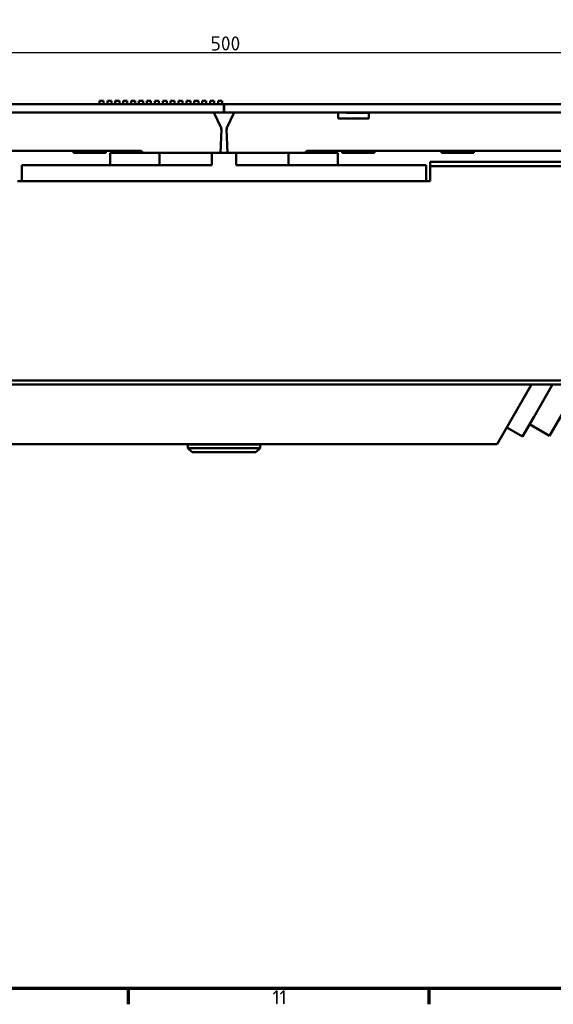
# Model space of a CAD drawing. Header units: millimetres. Extents: x 0 to 2239, y -60 to 841.
# Tile 10 of 165: x 345 to 477, y 16 to 259. Entities that reach past the tile are written whole.
import ezdxf

# ---------------------------------------------------------------- set-up
doc = ezdxf.new("R2010")
doc.units = ezdxf.units.MM
doc.layers.get('0').update_dxf_attribs({"lineweight": 25})
for name, color, linetype, lineweight in [('Bemaßung (ISO)', 7, 'Continuous', 25), ('Rahmen (ISO)', 7, 'Continuous', 70), ('Sichtbar (ISO)', 7, 'Continuous', 50)]:
    doc.layers.add(name, color=color, linetype=linetype, lineweight=lineweight)
doc.styles.add('Notiztext (DIN)', font='isocpeur.ttf')
doc.dimstyles.new('Standard (DIN)', dxfattribs={"dimtxt": 3.5, "dimasz": 2.5, "dimexe": 2, "dimexo": 0.5, "dimgap": 0.5, "dimtad": 1, "dimrnd": 1e-08, "dimtxsty": 'Notiztext (DIN)', "dimcen": 0.09, "dimdle": 10, "dimclrd": 256, "dimclre": 256, "dimclrt": 256, "dimadec": 0, "dimazin": 0, "dimtfac": 1, "dimtmove": 0, "dimatfit": 3, "dimfxl": 1, "dimtolj": 1, "dimtzin": 0, "dimlwd": -1, "dimlwe": -1, "dimarcsym": 0})

# ---------------------------------------------------------------- blocks, each defined once
blk = doc.blocks.new('Ränder Vorgaberahmen')
at = {"layer": 'Rahmen (ISO)'}
for p, q in [((371.56, 20), (371.56, 16.1)), ((445.88, 20), (445.88, 16.1))]:
    blk.add_line(p, q, dxfattribs=at)
at = {"layer": 'Rahmen (ISO)', "flags": 128}
blk.add_lwpolyline([(20, 20), (20, 821), (1169, 821), (1169, 20), (20, 20)], dxfattribs=at)
at = {"layer": 'Rahmen (ISO)', "insert": (407.27, 16.1), "char_height": 3.5, "attachment_point": 7, "style": 'Notiztext (DIN)'}
blk.add_mtext('11', dxfattribs=at)
blk = doc.blocks.new('*D24')
at = {"layer": 'Bemaßung (ISO)', "transparency": 16777216}
for p, q in [((145.29, 227.02), (145.29, 253.32)), ((645.29, 227.02), (645.29, 253.32)), ((147.79, 251.32), (642.79, 251.32))]:
    blk.add_line(p, q, dxfattribs=at)
for points in [[(147.79, 251.73), (147.79, 250.9), (145.29, 251.32)], [(642.79, 251.73), (642.79, 250.9), (645.29, 251.32)]]:
    blk.add_solid(points, dxfattribs=at)
at = {"layer": 'Defpoints', "color": 0, "transparency": 16777216}
for p in [(645.29, 251.32), (145.29, 226.52), (645.29, 226.52)]:
    blk.add_point(p, dxfattribs=at)
at = {"layer": 'Bemaßung (ISO)', "transparency": 16777216, "insert": (391.96, 255.32), "char_height": 3.5, "attachment_point": 1, "style": 'Notiztext (DIN)'}
blk.add_mtext('\\A1;500', dxfattribs=at)

msp = doc.modelspace()

# ---------------------------------------------------------------- linework, layer by layer
at = {"layer": 'Sichtbar (ISO)'}
for p, q in [((145.362, 238.523), (395.212, 238.523)), ((364.512, 238.523), (364.512, 239.423)), ((364.512, 239.423), (365.512, 239.423)), ((365.512, 238.523), (365.512, 239.423)), ((366.465, 238.523), (366.465, 239.423)), ((366.465, 239.423), (367.465, 239.423)), ((367.465, 238.523), (367.465, 239.423)), ((368.418, 238.523), (368.418, 239.423)), ((368.418, 239.423), (369.418, 239.423)), ((369.418, 238.523), (369.418, 239.423)), ((370.371, 238.523), (370.371, 239.423)), ((370.371, 239.423), (371.371, 239.423)), ((371.371, 238.523), (371.371, 239.423)), ((372.324, 238.523), (372.324, 239.423)), ((372.324, 239.423), (373.324, 239.423)), ((373.324, 238.523), (373.324, 239.423)), ((374.277, 238.523), (374.277, 239.423)), ((374.277, 239.423), (375.277, 239.423)), ((375.277, 238.523), (375.277, 239.423)), ((376.23, 238.523), (376.23, 239.423)), ((376.23, 239.423), (377.23, 239.423)), ((377.23, 238.523), (377.23, 239.423)), ((378.183, 238.523), (378.183, 239.423)), ((378.183, 239.423), (379.183, 239.423)), ((379.183, 238.523), (379.183, 239.423)), ((380.136, 238.523), (380.136, 239.423)), ((380.136, 239.423), (381.136, 239.423)), ((381.136, 238.523), (381.136, 239.423)), ((382.089, 238.523), (382.089, 239.423)), ((382.089, 239.423), (383.089, 239.423)), ((383.089, 238.523), (383.089, 239.423)), ((384.042, 238.523), (384.042, 239.423)), ((384.042, 239.423), (385.042, 239.423)), ((385.042, 238.523), (385.042, 239.423)), ((385.995, 238.523), (385.995, 239.423)), ((385.995, 239.423), (386.995, 239.423)), ((386.995, 238.523), (386.995, 239.423)), ((387.948, 238.523), (387.948, 239.423)), ((387.948, 239.423), (388.948, 239.423)), ((388.948, 238.523), (388.948, 239.423)), ((389.901, 238.523), (389.901, 239.423)), ((389.901, 239.423), (390.901, 239.423)), ((390.901, 238.523), (390.901, 239.423)), ((391.854, 238.523), (391.854, 239.423)), ((391.854, 239.423), (392.854, 239.423)), ((392.854, 238.523), (392.854, 239.423)), ((393.807, 238.523), (393.807, 239.423)), ((393.807, 239.423), (394.807, 239.423)), ((394.807, 238.523), (394.807, 239.423)), ((395.212, 236.523), (395.212, 238.523)), ((395.362, 238.523), (645.212, 238.523)), ((395.362, 236.523), (395.362, 238.523)), ((145.362, 236.523), (395.212, 236.523)), ((394.546, 232.743), (392.787, 236.523)), ((395.362, 236.523), (645.212, 236.523)), ((397.787, 236.523), (396.028, 232.743)), ((423.507, 235.023), (423.507, 236.523)), ((425.492, 236.523), (425.492, 236.423)), ((431.107, 236.423), (425.492, 236.423)), ((431.107, 236.523), (431.107, 235.023)), ((431.107, 235.023), (423.507, 235.023)), ((394.438, 226.523), (394.639, 232.286)), ((395.935, 232.286), (396.136, 226.523)), ((280.787, 227.023), (374.787, 227.023)), ((358.083, 227.023), (358.083, 226.523)), ((366.083, 226.523), (358.083, 226.523)), ((366.083, 227.023), (366.083, 226.523)), ((367.162, 226.523), (369.797, 226.523)), ((367.162, 223.523), (367.162, 226.523)), ((369.797, 227.023), (369.797, 226.523)), ((375.287, 226.523), (369.797, 226.523)), ((375.287, 226.523), (374.787, 227.023)), ((393.438, 226.523), (375.287, 226.523)), ((379.337, 223.523), (379.337, 226.523)), ((392.287, 226.523), (392.287, 223.523)), ((393.438, 226.523), (394.438, 226.523)), ((396.136, 226.523), (394.438, 226.523)), ((396.136, 226.523), (397.136, 226.523)), ((415.287, 226.523), (397.136, 226.523)), ((398.287, 223.523), (398.287, 226.523)), ((411.237, 223.523), (411.237, 226.523)), ((415.787, 227.023), (415.287, 226.523)), ((420.777, 226.523), (415.287, 226.523)), ((415.787, 227.023), (509.787, 227.023)), ((420.777, 227.023), (420.777, 226.523)), ((420.777, 226.523), (423.412, 226.523)), ((423.412, 226.523), (423.412, 223.523)), ((424.492, 227.023), (424.492, 226.523)), ((432.492, 226.523), (424.492, 226.523)), ((432.492, 227.023), (432.492, 226.523)), ((449.037, 227.023), (449.037, 226.523)), ((457.037, 226.523), (449.037, 226.523)), ((457.037, 227.023), (457.037, 226.523)), ((446.287, 224.273), (446.287, 223.273)), ((446.287, 224.273), (614.787, 224.273)), ((345.287, 223.523), (347.287, 223.523)), ((345.287, 219.523), (345.287, 223.523)), ((392.287, 223.523), (347.287, 223.523)), ((443.287, 223.523), (398.287, 223.523)), ((443.287, 223.523), (445.287, 223.523)), ((445.287, 223.523), (445.287, 219.523)), ((446.287, 219.523), (446.287, 223.273)), ((446.287, 223.273), (538.22, 223.273)), ((345.287, 219.523), (344.287, 219.523)), ((347.287, 219.523), (345.287, 219.523)), ((347.287, 219.523), (443.287, 219.523)), ((445.287, 219.523), (443.287, 219.523)), ((446.287, 219.523), (445.287, 219.523)), ((175.787, 170.273), (614.787, 170.273)), ((175.787, 169.273), (614.787, 169.273)), ((471.303, 169.273), (462.787, 154.523)), ((471.835, 161.195), (476.499, 169.273)), ((483.081, 169.273), (475.772, 156.613)), ((471.835, 161.195), (469.085, 156.432)), ((465.188, 158.682), (469.085, 156.432)), ((475.772, 156.613), (470.835, 159.463)), ((327.787, 154.523), (462.787, 154.523)), ((386.387, 154.423), (404.187, 154.423)), ((386.387, 153.523), (386.387, 154.423)), ((404.187, 153.523), (386.387, 153.523)), ((387.387, 152.523), (386.387, 153.523)), ((387.387, 154.423), (387.387, 154.523)), ((403.187, 154.423), (403.187, 154.523)), ((403.187, 152.523), (404.187, 153.523)), ((404.187, 153.523), (404.187, 154.423)), ((403.187, 152.523), (387.387, 152.523))]:
    msp.add_line(p, q, dxfattribs=at)
for centre, start, end in [((393.64, 232.321), 358, 24.95652), ((396.934, 232.321), 155.04348, 182)]:
    msp.add_arc(centre, 1, start, end, dxfattribs=at)

# ---------------------------------------------------------------- block references
msp.add_blockref('Ränder Vorgaberahmen', (0, 0))

# ---------------------------------------------------------------- dimensions: what is measured, and where the dimension line sits
at = {"layer": 'Bemaßung (ISO)'}
dim = msp.add_linear_dim(base=(645.287, 251.315), p1=(145.287, 226.523), p2=(645.287, 226.523), angle=180, dimstyle='Standard (DIN)', override={"dimgap": 0.5, "dimdec": 2, "dimtol": 0, "dimlim": 0, "dimtp": 0, "dimtm": 0, "dimtdec": 2, "dimtofl": 0, "dimatfit": 1}, dxfattribs=at)
dim.commit()
dim.dimension.update_dxf_attribs({"geometry": '*D24', "text_midpoint": (395.287, 251.315), "dimtype": 160})

doc.saveas('drawing.dxf')
